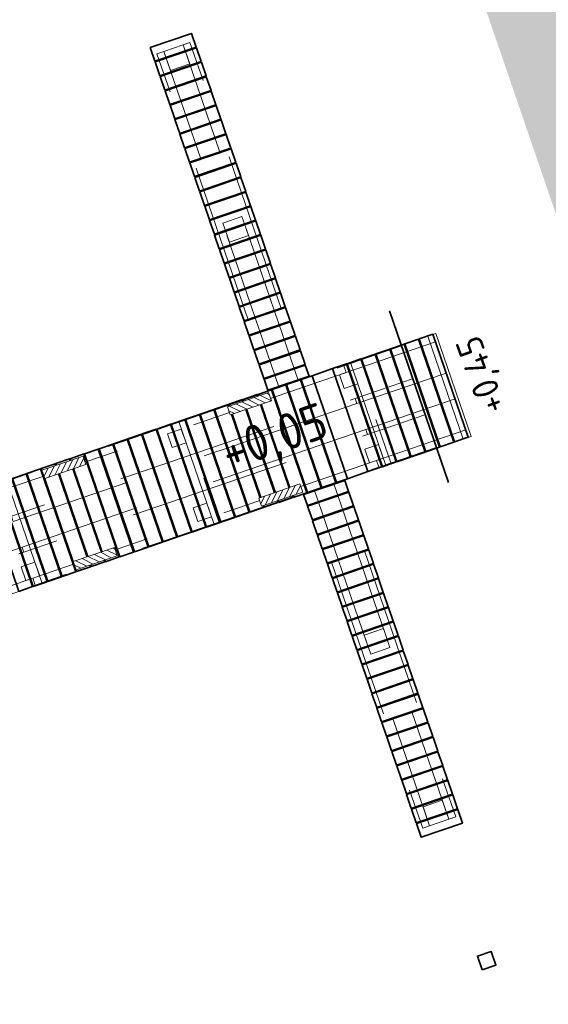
# Model space of a CAD drawing. Header units: metres. Extents: x 264779 to 275389, y 575281 to 580396.
# Tile 6 of 174: x 265243 to 265250, y 576887 to 576900. Entities that reach past the tile are written whole.
import ezdxf

# ---------------------------------------------------------------- set-up
doc = ezdxf.new("R2010")
doc.units = ezdxf.units.M
doc.set_wipeout_variables(frame=1)
doc.linetypes.add('DASHED', pattern=[19.049999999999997, 12.7, -6.35])
doc.linetypes.add('HIDDEN', pattern=[9.524999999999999, 6.35, -3.175])
doc.layers.add('B-WE-KL-TRACE-A', color=9, linetype='Continuous', lineweight=13, true_color=0x808080)
for name, color, linetype, lineweight in [('B-XX-AL-HOOGTELABEL-T25', 252, 'Continuous', 9), ('N-WA-RI-DETAIL1-G', 1, 'HIDDEN', 18), ('N-WE-IE-MEUBILAIR_WATERWEGMEUBILAIR_KIKKER-S', 11, 'Continuous', 18), ('N-WE-IE-TERREINAFSCHEIDING_KUNSTMATIG_RASTERHEKWERK-G', 11, 'B-WE-IE-TERREINAFSCHEIDING_KUNSTMATIG_RASTERHEKWERK-G', 35), ('N-XX-AL-TOPOGRAFIE-G', 7, 'Continuous', 35), ('T-WE-GR-TOEKOMSTIG-G', 3, 'DASHED', 25)]:
    doc.layers.add(name, color=color, linetype=linetype, lineweight=lineweight)
doc.layers.add('X-XX-AL-HULPLAAG-G', color=6, linetype='Continuous', lineweight=18, plot=False)
doc.styles.add('NLCS-ISO-ANNOTATIVE-T25', font='NLCS-ISO.ttf', dxfattribs={"height": 2.5})
doc.styles.add('NLCS-ISO-M1000-T25', font='NLCS-ISO.ttf', dxfattribs={"height": 2.5})
doc.linetypes.add('B-WE-IE-TERREINAFSCHEIDING_KUNSTMATIG_RASTERHEKWERK-G', pattern='A,5,-2.5,[68,NLCS.shx,S=0.75,R=90,X=0,Y=0],-2.5', length=10)

# ---------------------------------------------------------------- blocks, each defined once
blk = doc.blocks.new('Kikker')
blk.add_wipeout([(-2.5579538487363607e-10, 0.6000000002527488), (-2.220446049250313e-16, 2.220446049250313e-16), (2.9999999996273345, -1.6689227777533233e-10), (2.9999999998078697, 0.6000000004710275)])
at = {"layer": 'N-WE-IE-MEUBILAIR_WATERWEGMEUBILAIR_KIKKER-S'}
h = blk.add_hatch(dxfattribs=at)
h.set_pattern_fill('ANSI31', color=256, scale=0.09999999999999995, angle=-138.5508714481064)
h.set_pattern_definition([(225.0000000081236, (1.685447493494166, 2.088492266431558), (0.22450640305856, -0.2245064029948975), [])])
h.paths.add_polyline_path([(2.999999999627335, -1.668922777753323e-10), (0, 0), (-5.954916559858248e-10, 0.5999999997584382), (2.999999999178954, 0.6000000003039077)])
blk.add_lwpolyline([(2.999999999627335, -1.668922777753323e-10), (0, 0), (-2.557953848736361e-10, 0.6000000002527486), (2.999999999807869, 0.6000000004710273)], close=True, dxfattribs=at)

msp = doc.modelspace()

# ---------------------------------------------------------------- hatches: boundary and pattern name
at = {"layer": 'B-WE-KL-TRACE-A'}
h = msp.add_hatch(dxfattribs=at)
h.set_pattern_fill('DOTS', color=256, scale=0.5)
h.set_pattern_definition([(0, (265713.5037215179, 576754.347448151), (0.079375, 0.15875), [0, -0.15875])])
h.paths.add_polyline_path([(265257.4968369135, 576901.5761774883), (265280.0916573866, 576836.2847694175), (265298.3095297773, 576783.2684052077), (265291.7910652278, 576781.3919409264), (265239.3844830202, 576934.357341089), (265222.6545188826, 576983.2093656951), (265230.6998002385, 576979.9387431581), (265245.2970659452, 576937.4214639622), (265245.4268832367, 576937.0400356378)])
h.paths.add_polyline_path([(265223.1412313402, 576984.792636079), (265219.9171446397, 576993.6057803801), (265211.9711137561, 577028.5841000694), (265210.5470434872, 577042.0965979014), (265222.785960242, 577002.9892891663), (265229.9890989, 576982.0087943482)])
h.paths.add_polyline_path([(265207.4883815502, 577055.376185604), (265208.8761607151, 577042.2080411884), (265202.7742237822, 577069.0686844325)])
h.paths.add_polyline_path([(265194.590062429, 577097.9085658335), (265209.1096184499, 577055.7358143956), (265209.6692168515, 577050.4259835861), (265224.3538914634, 577003.5036852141), (265246.8556826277, 576937.9629903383), (265259.0579230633, 576902.1106026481), (265281.6549596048, 576836.8125882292), (265331.2802575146, 576692.4013527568), (265402.2473446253, 576711.0228501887), (265417.8306975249, 576715.0566852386), (265434.2459850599, 576719.39302536), (265450.777129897, 576723.649835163), (265466.979540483, 576727.876377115), (265483.5581751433, 576732.242807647), (265517.7483926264, 576741.1028640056), (265533.9867995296, 576745.3759710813), (265551.2601896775, 576749.8448133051), (265566.6743261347, 576753.91090446), (265582.2410935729, 576757.8706258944), (265589.3106052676, 576759.6852915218), (265591.0430590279, 576760.3291778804), (265486.4121519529, 577064.1697157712), (265488.3031695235, 577064.8209089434), (265593.6022476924, 576759.0400508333), (265591.7270126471, 576758.3430263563), (265591.5804511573, 576758.7686302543), (265589.8027725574, 576758.1081338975), (265582.6495914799, 576756.271991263), (265567.0881413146, 576752.3136223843), (265551.677254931, 576748.2483885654), (265534.4033856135, 576743.7794223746), (265518.1652984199, 576739.5063994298), (265483.9752518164, 576730.646387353), (265467.3979015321, 576726.280295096), (265451.1910992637, 576722.0526075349), (265434.66242537, 576717.7964340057), (265418.2481494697, 576713.4603611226), (265402.66378843, 576709.4262651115), (265330.2160485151, 576690.416310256), (265298.8464300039, 576781.7059561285), (265290.7389347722, 576779.3720590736), (265237.8235169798, 576933.822658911), (265212.5083100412, 577007.7438641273), (265210.3404490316, 577028.3139285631), (265197.8001714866, 577083.5160594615), (265193.029937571, 577097.3714341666)])
h = msp.add_hatch(dxfattribs=at)
h.set_pattern_fill('DOTS', color=256, scale=0.5)
h.set_pattern_definition([(360, (265213.5037215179, 576754.347448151), (0.07937500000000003, 0.15875), [0, -0.15875])])
edge = h.paths.add_edge_path()
edge.add_line((265245.4268832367, 576937.0400356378), (265177.8671127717, 576914.0530786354))
edge.add_arc((265180.1500387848, 576907.4358096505), 6.99999999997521, 109.0341884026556, 199.0536993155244)
edge.add_line((265173.5335475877, 576905.1506303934), (265198.2134835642, 576833.6925254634))
edge.add_line((265198.2134835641, 576833.6925254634), (265187.3907943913, 576829.9546251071))
edge.add_line((265187.3907943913, 576829.9546251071), (265213.5037215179, 576754.347448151))
edge.add_line((265213.5037215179, 576754.347448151), (265157.9802978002, 576735.2754403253))
edge.add_line((265157.9802978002, 576735.2754403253), (265156.4197989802, 576734.7393960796))
edge.add_line((265156.4197989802, 576734.7393960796), (265144.8245900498, 576730.7565556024))
edge.add_line((265144.8245900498, 576730.7565556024), (265165.4371800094, 576670.7480259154))
edge.add_line((265165.4371800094, 576670.7480259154), (265167.3287018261, 576671.3977529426))
edge.add_line((265167.3287018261, 576671.3977529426), (265174.209311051, 576651.3665368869))
edge.add_line((265174.2093110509, 576651.3665368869), (265191.294481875, 576657.2351962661))
edge.add_line((265191.294481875, 576657.2351962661), (265191.9036009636, 576655.4618945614))
edge.add_line((265191.9036009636, 576655.4618945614), (265217.4675183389, 576664.2429553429))
edge.add_line((265217.4675183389, 576664.2429553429), (265217.9694324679, 576662.7817547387))
edge.add_line((265217.9694324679, 576662.7817547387), (265246.73475052, 576672.6624785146))
edge.add_line((265246.73475052, 576672.6624785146), (265218.1305181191, 576755.9367265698))
edge.add_line((265218.1305181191, 576755.9367265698), (265215.3952460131, 576754.9971760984))
edge.add_line((265215.3952460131, 576754.9971760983), (265189.9341288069, 576828.7171074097))
edge.add_line((265189.9341288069, 576828.7171074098), (265200.7568179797, 576832.4550077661))
edge.add_line((265200.7568179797, 576832.4550077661), (265175.423973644, 576905.8035387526))
edge.add_arc((265180.1500387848, 576907.4358096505), 4.999999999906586, 109.0788034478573, 199.0536993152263, ccw=False)
edge.add_line((265178.5156973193, 576912.1611591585), (265246.0712745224, 576935.1466894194))
edge.add_line((265246.0712745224, 576935.1466894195), (265245.4268832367, 576937.0400356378))
h.paths.add_polyline_path([(265147.365838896, 576729.5147608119), (265166.6789747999, 576673.2892747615), (265168.5704966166, 576673.9390017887), (265175.4511058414, 576653.907785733), (265192.5362766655, 576659.7764451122), (265193.1453957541, 576658.0031434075), (265218.7093131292, 576666.7842041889), (265219.2112272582, 576665.3230035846), (265244.1935016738, 576673.904273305), (265216.8887233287, 576753.3954777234)], flags=16)

# ---------------------------------------------------------------- linework, layer by layer
at = {"layer": 'N-WA-RI-DETAIL1-G', "ltscale": 0.35, "flags": 128}
for points in [[(265246.6589702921, 576895.3905252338), (265245.0697359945, 576900.0256449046), (265245.1643302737, 576900.0580782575), (265246.753564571, 576895.4229585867)], [(265246.3941062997, 576895.2997118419), (265244.8048720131, 576899.9348315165), (265244.7102777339, 576899.9023981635), (265246.2995120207, 576895.2672784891)], [(265244.8048720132, 576899.9348315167), (265245.0697359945, 576900.0256449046), (265245.1605493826, 576899.7607809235), (265244.8956854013, 576899.6699675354)], [(265245.6157058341, 576897.5699745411), (265245.8805698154, 576897.660787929), (265245.9713832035, 576897.3959239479), (265245.7065192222, 576897.3051105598)], [(265248.5456638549, 576895.9316974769), (265247.3157258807, 576895.5099910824), (265247.2832925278, 576895.6045853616), (265248.513230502, 576896.0262917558)], [(265247.3746434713, 576895.6464781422), (265247.8611437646, 576894.2275639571), (265247.9320894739, 576894.2518889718), (265247.4455891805, 576895.6708031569)], [(265248.6924247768, 576895.5036583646), (265247.4624868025, 576895.0819519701), (265247.4381617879, 576895.1528976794), (265248.6680997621, 576895.5746040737)], [(265247.2211316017, 576895.4775577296), (265247.4103201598, 576895.5424244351), (265247.4751868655, 576895.3532358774), (265247.2859983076, 576895.2883691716)], [(265245.0097864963, 576894.8356443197), (265245.4962867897, 576893.4167301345), (265245.567232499, 576893.4410551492), (265245.0807322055, 576894.8599693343)], [(265244.8562746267, 576894.6667239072), (265245.0454631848, 576894.7315906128), (265245.1103298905, 576894.542402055), (265244.9211413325, 576894.4775353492)], [(265248.9608107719, 576894.7208907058), (265247.7308727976, 576894.2991843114), (265247.7633061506, 576894.2045900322), (265248.9932441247, 576894.6262964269)], [(265247.6362785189, 576894.2667509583), (265247.8254670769, 576894.3316176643), (265247.7606003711, 576894.5208062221), (265247.5714118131, 576894.4559395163)], [(265242.6449295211, 576894.0248104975), (265243.1314298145, 576892.6058963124), (265243.2023755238, 576892.6302213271), (265242.7158752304, 576894.0491355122)], [(265247.1389839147, 576893.9905299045), (265248.7282182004, 576889.3554102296), (265248.8228124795, 576889.3878435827), (265247.2335781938, 576894.0229632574)], [(265246.8741199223, 576893.8997165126), (265248.463354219, 576889.2645968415), (265248.3687599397, 576889.2321634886), (265246.7795256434, 576893.8672831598)], [(265245.2714215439, 576893.4559171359), (265245.4606101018, 576893.520783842), (265245.395743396, 576893.7099723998), (265245.2065548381, 576893.645105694)], [(265242.8543979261, 576893.1055557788), (265238.1246839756, 576891.4838881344), (265238.1490089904, 576891.4129424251), (265242.8787229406, 576893.0346100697)], [(265242.9065645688, 576892.6450833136), (265243.0957531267, 576892.7099500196), (265243.0308864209, 576892.8991385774), (265242.841697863, 576892.8342718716)], [(265243.0011588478, 576892.6775166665), (265238.2714448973, 576891.055849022), (265238.3038782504, 576890.9612547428), (265243.0335922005, 576892.5829223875)], [(265247.6525203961, 576891.6294538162), (265247.9173843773, 576891.7202672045), (265247.8265709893, 576891.9851311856), (265247.561707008, 576891.8943177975)], [(265248.4633542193, 576889.2645968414), (265248.7282182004, 576889.3554102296), (265248.6374048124, 576889.6202742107), (265248.3725408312, 576889.5294608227)]]:
    msp.add_lwpolyline(points, close=True, dxfattribs=at)
at = {"layer": 'N-XX-AL-TOPOGRAFIE-G', "flags": 128}
for points in [[(265244.6178444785, 576899.9869918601), (265244.6827111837, 576899.797803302), (265245.2502768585, 576899.9924034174), (265245.1854101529, 576900.1815919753)], [(265244.6859545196, 576899.7883438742), (265244.7508212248, 576899.599155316), (265245.3183868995, 576899.7937554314), (265245.253520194, 576899.9829439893)], [(265244.7540645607, 576899.5896958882), (265244.8189312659, 576899.4005073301), (265245.3864969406, 576899.5951074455), (265245.3216302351, 576899.7842960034)], [(265244.8221746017, 576899.3910479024), (265244.8870413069, 576899.2018593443), (265245.4546069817, 576899.3964594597), (265245.3897402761, 576899.5856480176)], [(265244.8902846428, 576899.1923999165), (265244.955151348, 576899.0032113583), (265245.5227170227, 576899.1978114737), (265245.4578503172, 576899.3870000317)], [(265244.9583946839, 576898.9937519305), (265245.0232613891, 576898.8045633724), (265245.5908270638, 576898.9991634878), (265245.5259603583, 576899.1883520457)], [(265245.026504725, 576898.7951039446), (265245.0913714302, 576898.6059153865), (265245.6589371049, 576898.8005155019), (265245.5940703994, 576898.9897040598)], [(265245.0946147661, 576898.5964559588), (265245.1594814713, 576898.4072674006), (265245.727047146, 576898.6018675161), (265245.6621804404, 576898.791056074)], [(265245.1627248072, 576898.3978079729), (265245.2275915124, 576898.2086194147), (265245.7951571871, 576898.4032195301), (265245.7302904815, 576898.592408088)], [(265245.2308348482, 576898.1991599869), (265245.2957015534, 576898.0099714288), (265245.8632672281, 576898.2045715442), (265245.7984005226, 576898.3937601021)], [(265245.2989448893, 576898.000512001), (265245.3638115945, 576897.8113234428), (265245.9313772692, 576898.0059235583), (265245.8665105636, 576898.1951121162)], [(265245.3670549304, 576897.8018640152), (265245.4319216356, 576897.612675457), (265245.9994873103, 576897.8072755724), (265245.9346206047, 576897.9964641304)], [(265245.4351649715, 576897.6032160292), (265245.5000316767, 576897.4140274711), (265246.0675973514, 576897.6086275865), (265246.0027306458, 576897.7978161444)], [(265245.5032750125, 576897.4045680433), (265245.5681417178, 576897.2153794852), (265246.1357073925, 576897.4099796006), (265246.0708406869, 576897.5991681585)], [(265245.5713850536, 576897.2059200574), (265245.6362517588, 576897.0167314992), (265246.2038174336, 576897.2113316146), (265246.138950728, 576897.4005201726)], [(265245.6394950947, 576897.0072720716), (265245.7043617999, 576896.8180835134), (265246.2719274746, 576897.0126836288), (265246.207060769, 576897.2018721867)], [(265245.7076051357, 576896.8086240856), (265245.772471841, 576896.6194355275), (265246.3400375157, 576896.8140356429), (265246.2751708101, 576897.0032242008)], [(265245.7757151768, 576896.6099760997), (265245.840581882, 576896.4207875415), (265246.4081475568, 576896.615387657), (265246.3432808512, 576896.8045762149)], [(265245.8438252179, 576896.4113281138), (265245.9086919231, 576896.2221395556), (265246.4762575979, 576896.416739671), (265246.4113908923, 576896.6059282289)], [(265245.911935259, 576896.2126801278), (265245.9768019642, 576896.0234915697), (265246.5443676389, 576896.2180916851), (265246.4795009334, 576896.407280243)], [(265245.9800453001, 576896.014032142), (265246.0449120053, 576895.8248435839), (265246.61247768, 576896.0194436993), (265246.5476109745, 576896.2086322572)], [(265246.0481553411, 576895.8153841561), (265246.1130220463, 576895.6261955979), (265246.6805877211, 576895.8207957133), (265246.6157210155, 576896.0099842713)], [(265248.4094458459, 576894.4173749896), (265248.598634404, 576894.4822416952), (265248.1121341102, 576895.9011558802), (265247.9229455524, 576895.8362891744)], [(265246.1162653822, 576895.6167361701), (265246.1811320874, 576895.427547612), (265246.7486977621, 576895.6221477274), (265246.6838310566, 576895.8113362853)], [(265248.0121498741, 576894.2811549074), (265248.2013384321, 576894.346021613), (265247.7148381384, 576895.764935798), (265247.5256495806, 576895.7000690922)], [(265248.21079786, 576894.3492649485), (265248.399986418, 576894.4141316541), (265247.9134861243, 576895.8330458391), (265247.7242975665, 576895.7681791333)], [(265246.1843754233, 576895.4180881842), (265246.2362687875, 576895.2667373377), (265246.8038344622, 576895.4613374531), (265246.7519410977, 576895.6126882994)], [(265245.1935850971, 576893.3129434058), (265245.3827736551, 576893.3778101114), (265244.8962733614, 576894.7967242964), (265244.7070848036, 576894.7318575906)], [(265244.7962891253, 576893.1767233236), (265244.9854776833, 576893.2415900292), (265244.4989773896, 576894.6605042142), (265244.3097888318, 576894.5956375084)], [(265244.9949371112, 576893.2448333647), (265245.1841256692, 576893.3097000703), (265244.6976253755, 576894.7286142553), (265244.5084368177, 576894.6637475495)], [(265244.3989931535, 576893.0405032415), (265244.5881817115, 576893.105369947), (265244.1016814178, 576894.524284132), (265243.91249286, 576894.4594174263)], [(265244.5976411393, 576893.1086132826), (265244.7868296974, 576893.1734799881), (265244.3003294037, 576894.5923941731), (265244.1111408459, 576894.5275274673)], [(265244.0016971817, 576892.9042831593), (265244.1908857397, 576892.9691498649), (265243.704385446, 576894.3880640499), (265243.5151968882, 576894.3231973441)], [(265244.2003451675, 576892.9723932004), (265244.3895337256, 576893.037259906), (265243.9030334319, 576894.456174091), (265243.7138448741, 576894.3913073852)], [(265243.6044012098, 576892.7680630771), (265243.7935897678, 576892.8329297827), (265243.3070894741, 576894.2518439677), (265243.1179009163, 576894.1869772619)], [(265243.8030491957, 576892.8361731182), (265243.9922377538, 576892.9010398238), (265243.50573746, 576894.3199540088), (265243.3165489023, 576894.255087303)], [(265243.207105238, 576892.6318429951), (265243.396293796, 576892.6967097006), (265242.9097935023, 576894.1156238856), (265242.7206049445, 576894.0507571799)], [(265243.4057532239, 576892.699953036), (265243.594941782, 576892.7648197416), (265243.1084414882, 576894.1837339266), (265242.9192529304, 576894.1188672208)], [(265242.8098092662, 576892.4956229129), (265242.9989978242, 576892.5604896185), (265242.5124975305, 576893.9794038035), (265242.3233089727, 576893.9145370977)], [(265243.0084572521, 576892.563732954), (265243.1976458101, 576892.6285996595), (265242.7111455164, 576894.0475138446), (265242.5219569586, 576893.9826471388)], [(265246.7292557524, 576893.8289042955), (265246.7811491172, 576893.677553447), (265247.3487147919, 576893.8721535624), (265247.2968214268, 576894.0235044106)], [(265246.7843924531, 576893.6680940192), (265246.8492591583, 576893.478905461), (265247.416824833, 576893.6735055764), (265247.3519581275, 576893.8626941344)], [(265246.8525024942, 576893.4694460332), (265246.9173691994, 576893.2802574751), (265247.4849348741, 576893.4748575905), (265247.4200681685, 576893.6640461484)], [(265246.9206125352, 576893.2707980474), (265246.9854792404, 576893.0816094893), (265247.5530449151, 576893.2762096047), (265247.4881782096, 576893.4653981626)], [(265246.9887225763, 576893.0721500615), (265247.0535892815, 576892.8829615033), (265247.6211549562, 576893.0775616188), (265247.5562882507, 576893.2667501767)], [(265247.0568326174, 576892.8735020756), (265247.1216993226, 576892.6843135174), (265247.6892649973, 576892.8789136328), (265247.6243982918, 576893.0681021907)], [(265247.1249426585, 576892.6748540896), (265247.1898093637, 576892.4856655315), (265247.7573750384, 576892.6802656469), (265247.6925083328, 576892.8694542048)], [(265247.1930526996, 576892.4762061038), (265247.2579194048, 576892.2870175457), (265247.8254850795, 576892.4816176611), (265247.7606183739, 576892.670806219)], [(265247.2611627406, 576892.2775581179), (265247.3260294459, 576892.0883695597), (265247.8935951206, 576892.2829696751), (265247.828728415, 576892.472158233)], [(265247.3292727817, 576892.0789101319), (265247.3941394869, 576891.8897215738), (265247.9617051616, 576892.0843216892), (265247.896838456, 576892.2735102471)], [(265247.3973828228, 576891.880262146), (265247.462249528, 576891.6910735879), (265248.0298152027, 576891.8856737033), (265247.9649484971, 576892.0748622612)], [(265247.4654928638, 576891.6816141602), (265247.5303595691, 576891.492425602), (265248.0979252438, 576891.6870257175), (265248.0330585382, 576891.8762142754)], [(265247.5336029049, 576891.4829661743), (265247.5984696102, 576891.2937776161), (265248.1660352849, 576891.4883777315), (265248.1011685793, 576891.6775662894)], [(265247.601712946, 576891.2843181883), (265247.6665796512, 576891.0951296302), (265248.234145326, 576891.2897297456), (265248.1692786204, 576891.4789183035)], [(265247.6698229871, 576891.0856702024), (265247.7346896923, 576890.8964816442), (265248.302255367, 576891.0910817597), (265248.2373886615, 576891.2802703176)], [(265247.7379330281, 576890.8870222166), (265247.8027997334, 576890.6978336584), (265248.3703654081, 576890.8924337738), (265248.3054987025, 576891.0816223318)], [(265247.8060430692, 576890.6883742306), (265247.8709097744, 576890.4991856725), (265248.4384754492, 576890.6937857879), (265248.3736087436, 576890.8829743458)], [(265247.8741531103, 576890.4897262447), (265247.9390198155, 576890.3005376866), (265248.5065854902, 576890.495137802), (265248.4417187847, 576890.6843263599)], [(265247.9422631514, 576890.2910782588), (265248.0071298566, 576890.1018897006), (265248.5746955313, 576890.296489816), (265248.5098288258, 576890.485678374)], [(265248.0103731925, 576890.0924302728), (265248.0752398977, 576889.9032417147), (265248.6428055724, 576890.0978418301), (265248.5779388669, 576890.287030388)], [(265248.0784832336, 576889.893782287), (265248.1433499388, 576889.7045937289), (265248.7109156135, 576889.8991938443), (265248.6460489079, 576890.0883824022)], [(265248.1465932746, 576889.6951343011), (265248.2114599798, 576889.505945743), (265248.7790256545, 576889.7005458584), (265248.714158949, 576889.8897344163)], [(265248.2147033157, 576889.4964863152), (265248.2795700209, 576889.307297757), (265248.8471356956, 576889.5018978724), (265248.7822689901, 576889.6910864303)], [(265248.2828133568, 576889.2978383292), (265248.347680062, 576889.1086497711), (265248.9152457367, 576889.3032498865), (265248.8503790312, 576889.4924384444)], [(265249.1855356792, 576887.2816308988), (265249.3747242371, 576887.3464976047), (265249.3098575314, 576887.5356861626), (265249.1206689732, 576887.4708194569)]]:
    msp.add_lwpolyline(points, close=True, dxfattribs=at)
at = {"layer": 'X-XX-AL-HULPLAAG-G', "flags": 128}
msp.add_lwpolyline([(265241.0503556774, 576891.8923625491), (265246.7260124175, 576893.8383637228), (265246.7260124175, 576893.8383637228), (265248.3476800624, 576889.108649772), (265248.9152457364, 576889.3032498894), (265247.2935780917, 576894.0329638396), (265249.034968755, 576894.6300310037), (265248.5471850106, 576896.0485051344), (265246.8070777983, 576895.4518780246), (265245.1854101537, 576900.1815919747), (265244.6178444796, 576899.9869918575), (265246.2395121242, 576895.2572779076), (265240.5638553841, 576893.3112767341)], dxfattribs=at)

# ---------------------------------------------------------------- next in the draw order: texts
at = {"layer": 'B-XX-AL-HOOGTELABEL-T25', "insert": (265249.1793613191, 576894.8971786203), "char_height": 0.36, "width": 0.36, "attachment_point": 1, "rotation": 109.67939786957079, "style": 'NLCS-ISO-ANNOTATIVE-T25', "bg_fill": 3, "box_fill_scale": 1.1, "bg_fill_color": 256, "bg_fill_transparency": 0}
msp.add_mtext('+0,45', dxfattribs=at)
at = {"layer": 'X-XX-AL-HULPLAAG-G', "insert": (265245.5377506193, 576894.6245672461), "char_height": 0.4999999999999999, "width": 1.042879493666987, "attachment_point": 1, "rotation": 19.0885257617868, "style": 'NLCS-ISO-M1000-T25', "bg_fill": 3, "box_fill_scale": 1.1, "bg_fill_color": 256, "bg_fill_transparency": 0}
msp.add_mtext('+0,05', dxfattribs=at)

# ---------------------------------------------------------------- next in the draw order: linework, layer by layer
at = {"layer": 'N-WA-RI-DETAIL1-G', "ltscale": 0.35, "flags": 128}
for points in [[(265248.4384843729, 576896.0130509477), (265248.9249846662, 576894.5941367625), (265248.9959303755, 576894.6184617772), (265248.5094300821, 576896.0373759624)], [(265248.8140498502, 576895.1489298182), (265247.5841118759, 576894.7272234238), (265247.6084368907, 576894.6562777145), (265248.8383748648, 576895.077984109)]]:
    msp.add_lwpolyline(points, close=True, dxfattribs=at)
at = {"layer": 'N-WE-IE-TERREINAFSCHEIDING_KUNSTMATIG_RASTERHEKWERK-G', "flags": 128}
msp.add_lwpolyline([(265248.7238859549, 576893.9970919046), (265247.9109133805, 576896.3612144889)], dxfattribs=at)
at = {"layer": 'N-XX-AL-TOPOGRAFIE-G', "flags": 128}
for points in [[(265248.8067418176, 576894.5535950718), (265248.9959303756, 576894.6184617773), (265248.5094300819, 576896.0373759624), (265248.3202415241, 576895.9725092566)], [(265248.6080938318, 576894.4854850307), (265248.7972823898, 576894.5503517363), (265248.3107820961, 576895.9692659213), (265248.1215935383, 576895.9043992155)]]:
    msp.add_lwpolyline(points, close=True, dxfattribs=at)
at = {"layer": 'T-WE-GR-TOEKOMSTIG-G', "ltscale": 0.1}
msp.add_line((265247.6154955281, 576894.1451551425), (265247.127711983, 576895.5636286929), dxfattribs=at)

# ---------------------------------------------------------------- next in the draw order: texts
at = {"layer": 'X-XX-AL-HULPLAAG-G', "insert": (265245.5377506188, 576894.624567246), "char_height": 0.4999999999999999, "width": 1.042879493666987, "attachment_point": 1, "rotation": 19.0885257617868, "style": 'NLCS-ISO-M1000-T25', "bg_fill": 3, "box_fill_scale": 1.1, "bg_fill_color": 256, "bg_fill_transparency": 0}
msp.add_mtext('+0,05', dxfattribs=at)

# ---------------------------------------------------------------- next in the draw order: linework, layer by layer
at = {"layer": 'N-WA-RI-DETAIL1-G', "ltscale": 0.35, "flags": 128}
for points in [[(265247.3157258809, 576895.5099910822), (265242.5860119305, 576893.8883234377), (265242.5535785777, 576893.9829177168), (265247.283292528, 576895.6045853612)], [(265247.4624868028, 576895.08195197), (265242.7327728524, 576893.4602843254), (265242.7084478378, 576893.5312300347), (265247.4381617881, 576895.152897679)], [(265247.5841118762, 576894.7272234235), (265242.8543979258, 576893.1055557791), (265242.8787229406, 576893.0346100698), (265247.6084368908, 576894.6562777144)], [(265247.7308727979, 576894.2991843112), (265243.0011588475, 576892.6775166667), (265243.0335922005, 576892.5829223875), (265247.7633061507, 576894.2045900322)]]:
    msp.add_lwpolyline(points, close=True, dxfattribs=at)
at = {"layer": 'N-XX-AL-TOPOGRAFIE-G', "flags": 128}
for points in [[(265247.6148539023, 576894.1449348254), (265247.8040424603, 576894.2098015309), (265247.3175421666, 576895.628715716), (265247.1283536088, 576895.5638490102)], [(265247.8135018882, 576894.2130448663), (265248.0026904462, 576894.2779115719), (265247.5161901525, 576895.6968257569), (265247.3270015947, 576895.6319590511)], [(265247.1800649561, 576893.9940438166), (265247.3310710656, 576894.0476347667), (265246.8445707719, 576895.4665489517), (265246.6935646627, 576895.4129580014)], [(265247.3310710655, 576894.0476347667), (265247.6148539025, 576894.1449348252), (265247.1283536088, 576895.5638490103), (265246.844570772, 576895.4665489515)], [(265246.7827689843, 576893.8578237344), (265246.9719575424, 576893.92269044), (265246.4854572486, 576895.341604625), (265246.2962686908, 576895.2767379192)], [(265246.9814169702, 576893.9259337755), (265247.1706055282, 576893.990800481), (265246.6841052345, 576895.4097146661), (265246.4949166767, 576895.3448479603)], [(265246.3854730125, 576893.7216036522), (265246.5746615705, 576893.7864703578), (265246.0881612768, 576895.2053845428), (265245.898972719, 576895.140517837)], [(265246.5841209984, 576893.7897136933), (265246.7733095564, 576893.8545803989), (265246.2868092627, 576895.2734945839), (265246.0976207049, 576895.2086278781)], [(265245.9881770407, 576893.58538357), (265246.1773655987, 576893.6502502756), (265245.690865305, 576895.0691644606), (265245.5016767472, 576895.0042977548)], [(265246.1868250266, 576893.6534936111), (265246.3760135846, 576893.7183603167), (265245.8895132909, 576895.1372745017), (265245.7003247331, 576895.0724077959)], [(265245.5908810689, 576893.449163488), (265245.7800696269, 576893.5140301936), (265245.2935693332, 576894.9329443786), (265245.1043807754, 576894.8680776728)], [(265245.7895290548, 576893.517273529), (265245.9787176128, 576893.5821402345), (265245.4922173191, 576895.0010544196), (265245.3030287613, 576894.9361877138)], [(265245.392233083, 576893.3810534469), (265245.581421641, 576893.4459201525), (265245.0949213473, 576894.8648343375), (265244.9057327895, 576894.7999676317)]]:
    msp.add_lwpolyline(points, close=True, dxfattribs=at)

# ---------------------------------------------------------------- next in the draw order: block references
at = {"layer": 'N-WE-IE-MEUBILAIR_WATERWEGMEUBILAIR_KIKKER-S'}
for p, xscale, yscale, zscale, rotation in [((265246.28645753, 576895.1201388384), -0.2, 0.2, 0.2, 18.92520213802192), ((265243.1649136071, 576894.049861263), 0.2000000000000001, 0.2000000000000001, 0.2000000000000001, 18.9252017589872), ((265246.6789324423, 576893.9754566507), 0.2, 0.2, 0.2, 198.9252017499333), ((265243.5573885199, 576892.9051790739), -0.2000000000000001, 0.2, 0.2, 198.925202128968)]:
    msp.add_blockref('Kikker', p, dxfattribs=dict(at, xscale=xscale, yscale=yscale, zscale=zscale, rotation=rotation))

doc.saveas('drawing.dxf')
